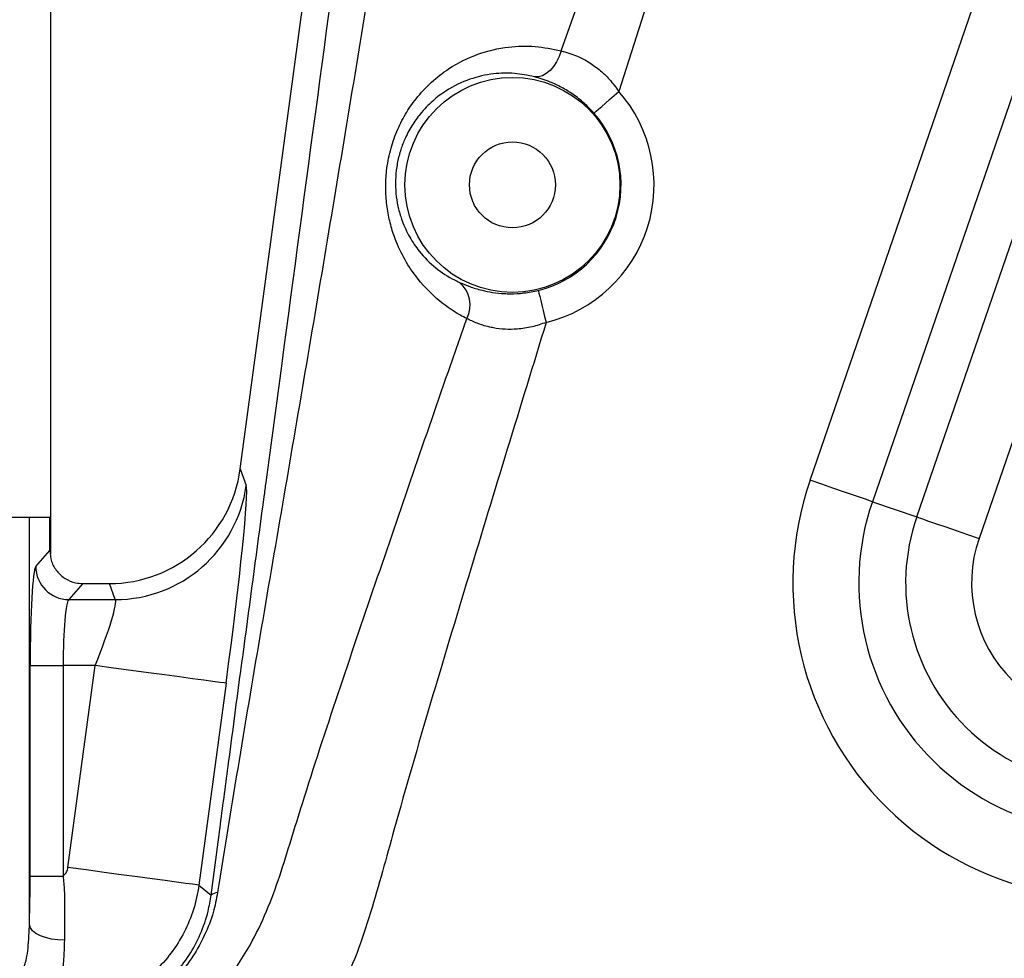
# Model space of a CAD drawing. Extents: x 0 to 8410, y 0 to 5940.
# Tile 83 of 158: x 4282 to 4431, y 2016 to 2158. Entities that reach past the tile are written whole.
import ezdxf

# ---------------------------------------------------------------- set-up
doc = ezdxf.new("R2010")
doc.units = 0
doc.header["$LTSCALE"] = 10
doc.layers.get('0').update_dxf_attribs({"linetype": 'CONTINUOUS'})
doc.styles.add('SLDTEXTSTYLE0', font='TXT', dxfattribs={"width": 0.605})
doc.dimstyles.new('SLDDIMSTYLE1', dxfattribs={"dimtxt": 50, "dimasz": 50, "dimexe": 0, "dimexo": 0.0625, "dimgap": 12.5, "dimtad": 1, "dimdec": 1, "dimrnd": 1e-09, "dimzin": 12, "dimtxsty": 'SLDTEXTSTYLE0', "dimsah": 1, "dimcen": 0.09, "dimazin": 3, "dimtfac": 1, "dimtofl": 0, "dimtmove": 0, "dimatfit": 3, "dimtolj": 1, "dimtzin": 12})
doc.dimstyles.new('SLDDIMSTYLE10', dxfattribs={"dimtxt": 50, "dimasz": 50, "dimexe": 0, "dimexo": 0.0625, "dimgap": -12.5, "dimtad": 0, "dimtih": 1, "dimtoh": 1, "dimdec": 1, "dimlfac": 0.5, "dimrnd": 1e-09, "dimzin": 12, "dimtxsty": 'SLDTEXTSTYLE0', "dimblk1": 'NONE', "dimsah": 1, "dimcen": 0, "dimazin": 3, "dimtfac": 1, "dimtmove": 0, "dimatfit": 3, "dimtolj": 1})
doc.dimstyles.new('SLDDIMSTYLE2', dxfattribs={"dimtxt": 50, "dimasz": 50, "dimexe": 0, "dimexo": 0.0625, "dimgap": 12.5, "dimtad": 1, "dimdec": 0, "dimrnd": 1e-09, "dimzin": 12, "dimtxsty": 'SLDTEXTSTYLE0', "dimsah": 1, "dimcen": 0.09, "dimazin": 3, "dimtfac": 1, "dimtofl": 0, "dimtmove": 0, "dimatfit": 3, "dimtolj": 1, "dimtzin": 12})

# ---------------------------------------------------------------- blocks, each defined once
blk = doc.blocks.new('_D_1')
at = {"color": 7, "linetype": 'CONTINUOUS'}
for p, q in [((4681.63, 2513.02), (4681.63, 1264.41)), ((4261.63, 1476.98), (4261.63, 1264.41)), ((4681.63, 1279.41), (4261.63, 1279.41))]:
    blk.add_line(p, q, dxfattribs=at)
for points in [[(4261.63, 1279.41), (4311.63, 1271.91), (4311.63, 1286.91)], [(4681.63, 1279.41), (4631.63, 1286.91), (4631.63, 1271.91)]]:
    blk.add_solid(points, dxfattribs=at)
at = {"color": 7, "linetype": 'CONTINUOUS', "insert": (4414.34, 1343.86), "char_height": 50, "attachment_point": 1, "style": 'SLDTEXTSTYLE0'}
blk.add_mtext('420', dxfattribs=at)
blk = doc.blocks.new('_D_5')
at = {"color": 7, "linetype": 'CONTINUOUS'}
for p, q in [((7748.62, 2513.02), (7748.62, 776.49)), ((4261.63, 1476.98), (4261.63, 776.49)), ((4261.63, 791.49), (7748.62, 791.49))]:
    blk.add_line(p, q, dxfattribs=at)
for points in [[(4261.63, 791.49), (4311.63, 783.99), (4311.63, 798.99)], [(7748.62, 791.49), (7698.62, 798.99), (7698.62, 783.99)]]:
    blk.add_solid(points, dxfattribs=at)
at = {"color": 7, "linetype": 'CONTINUOUS', "insert": (5928.74, 855.94), "char_height": 50, "attachment_point": 1, "style": 'SLDTEXTSTYLE0'}
blk.add_mtext('3487', dxfattribs=at)
blk = doc.blocks.new('_D_6')
at = {"color": 7, "linetype": 'CONTINUOUS'}
for p, q in [((4661.63, 2533.02), (3022.36, 2533.02)), ((3037.36, 1533.02), (3037.36, 2533.02)), ((4543.1, 1533.02), (3022.36, 1533.02))]:
    blk.add_line(p, q, dxfattribs=at)
for points in [[(3037.36, 2533.02), (3029.86, 2483.02), (3044.86, 2483.02)], [(3037.36, 1533.02), (3044.86, 1583.02), (3029.86, 1583.02)]]:
    blk.add_solid(points, dxfattribs=at)
at = {"color": 7, "linetype": 'CONTINUOUS', "insert": (2972.9, 1956.63), "char_height": 50, "attachment_point": 1, "rotation": 90, "style": 'SLDTEXTSTYLE0'}
blk.add_mtext('1000', dxfattribs=at)
blk = doc.blocks.new('_D_9')
at = {"color": 7, "linetype": 'CONTINUOUS'}
for p, q in [((6136.63, 4639.08), (2746.63, 4639.08)), ((2761.63, 4639.08), (2761.63, 1533.02)), ((3861.91, 1533.02), (2746.63, 1533.02))]:
    blk.add_line(p, q, dxfattribs=at)
for points in [[(2761.63, 4639.08), (2754.13, 4589.08), (2769.13, 4589.08)], [(2761.63, 1533.02), (2769.13, 1583.02), (2754.13, 1583.02)]]:
    blk.add_solid(points, dxfattribs=at)
at = {"color": 7, "linetype": 'CONTINUOUS', "insert": (2697.18, 3009.66), "char_height": 50, "attachment_point": 1, "rotation": 90, "style": 'SLDTEXTSTYLE0'}
blk.add_mtext('3106', dxfattribs=at)
blk = doc.blocks.new('_D_25')
at = {"color": 7, "linetype": 'CONTINUOUS'}
for p, q in [((2062.62, 5429.6), (2293.31, 4952.44)), ((2293.31, 4952.44), (2402.63, 4726.35)), ((2433.35, 4741.69), (2433.35, 4820.85)), ((2433.35, 4820.85), (2655.21, 4820.85)), ((2655.21, 4820.85), (2655.21, 4741.69)), ((2655.21, 4741.69), (2433.35, 4741.69)), ((2402.63, 4726.35), (2660.94, 4726.35))]:
    blk.add_line(p, q, dxfattribs=at)
blk.add_arc((2177.97, 5191.02), 4417.95, 270.87652, 299.0424, dxfattribs=at)
blk.add_solid([(2293.31, 4952.44), (2308.32, 4904.16), (2321.83, 4910.69)], dxfattribs=at)
at = {"color": 7, "linetype": 'CONTINUOUS', "char_height": 50, "attachment_point": 1, "style": 'SLDTEXTSTYLE0'}
for s, insert in [('%%c', (2450.54, 4806.14)), ('265', (2523.44, 4806.28))]:
    blk.add_mtext(s, dxfattribs=dict(at, insert=insert))
blk = doc.blocks.new('_NONE')

msp = doc.modelspace()

# ---------------------------------------------------------------- linework, layer by layer
at = {"color": 7, "linetype": 'CONTINUOUS'}
for p, q in [((4315.457078, 2090.051581), (4348.413194, 2334.532728)), ((4283.565041, 2082.72176), (4246.634054, 2082.72176)), ((4286.649766, 2082.72176), (4283.565041, 2082.72176)), ((4286.649766, 2077.717175), (4286.649766, 2082.72176)), ((4291.638771, 2072.72171), (4295.666417, 2072.72171))]:
    msp.add_line(p, q, dxfattribs=at)
at = {"color": 8, "linetype": 'CONTINUOUS'}
for p, q in [((4417.790713, 2082.800199), (4492.238062, 2299.010982)), ((4501.670214, 2295.763244), (4427.222865, 2079.552402)), ((4401.654603, 2088.356306), (4465.713905, 2274.398019)), ((4471.805992, 2261.449982), (4411.086755, 2085.108508)), ((4286.742801, 2170.66883), (4286.742801, 2077.166964)), ((4364.001887, 2153.295924), (4369.173335, 2167.885711)), ((4378.395172, 2164.928724), (4372.725012, 2147.16952)), ((4315.457078, 2090.051581), (4316.370631, 2087.576498)), ((4411.086755, 2085.108508), (4417.790713, 2082.800199)), ((4283.565041, 2021.101405), (4283.565041, 2082.72176)), ((4284.524908, 2075.283279), (4286.649767, 2077.712585)), ((4291.637777, 2072.72171), (4289.515583, 2070.295443)), ((4296.561977, 2070.295443), (4295.666417, 2072.72171)), ((4289.515583, 2070.295443), (4296.561977, 2070.295443)), ((4283.671467, 2028.479715), (4283.671467, 2060.319831)), ((4283.671467, 2060.319831), (4288.662141, 2060.319831)), ((4288.662141, 2060.319831), (4288.662141, 2028.479715)), ((4293.51118, 2060.319831), (4288.662141, 2060.319831)), ((4289.393434, 2029.772748), (4293.51118, 2060.319831)), ((4313.319838, 2057.649602), (4309.202088, 2027.10255)), ((4311.050458, 2025.577177), (4312.465685, 2036.293377)), ((4283.671467, 2028.479715), (4288.662141, 2028.479715)), ((4309.202088, 2027.10255), (4311.050458, 2025.577177))]:
    msp.add_line(p, q, dxfattribs=at)
at = {"color": 8, "linetype": 'CONTINUOUS', "flags": 128}
for points in [[(4364.001887, 2153.295924), (4363.708826, 2152.436365), (4363.324585, 2151.637604), (4362.861978, 2150.926222), (4362.336429, 2150.326003), (4361.765446, 2149.856915), (4361.168074, 2149.534573), (4360.564219, 2149.369706), (4359.974014, 2149.367918)], [(4368.975172, 2143.872549), (4369.079592, 2143.96434), (4369.314948, 2144.171287), (4369.672785, 2144.485881), (4370.140249, 2144.896914), (4370.700555, 2145.389547), (4371.333571, 2145.946135), (4372.016566, 2146.546652), (4372.725012, 2147.16952)], [(4360.547887, 2117.061664), (4360.581005, 2116.9266), (4360.655645, 2116.622259), (4360.769132, 2116.159489), (4360.917376, 2115.554919), (4361.095073, 2114.830305), (4361.295829, 2114.011635), (4361.512432, 2113.128354), (4361.737104, 2112.212171)], [(4411.086755, 2085.108508), (4410.798209, 2085.207869), (4410.188722, 2085.417737), (4409.279691, 2085.730781), (4408.103021, 2086.135914), (4406.700032, 2086.619009), (4405.119943, 2087.163081), (4403.41823, 2087.748994), (4401.654603, 2088.356306)], [(4417.790713, 2082.800199), (4418.079259, 2082.700838), (4418.688746, 2082.49097), (4419.597777, 2082.177927), (4420.774447, 2081.772794), (4422.177436, 2081.289698), (4423.757525, 2080.745627), (4425.459238, 2080.159714), (4427.222865, 2079.552402)], [(4313.319838, 2057.649602), (4313.030789, 2057.688584), (4312.361816, 2057.778766), (4311.325936, 2057.91836), (4309.943309, 2058.104743), (4308.240855, 2058.334221), (4306.251699, 2058.602383), (4304.014569, 2058.903922), (4301.572999, 2059.233059), (4298.974516, 2059.583356), (4296.269694, 2059.947957), (4293.51118, 2060.319831)], [(4309.202088, 2027.10255), (4308.913039, 2027.141501), (4308.244066, 2027.231683), (4307.208186, 2027.371337), (4305.825563, 2027.557691), (4304.123106, 2027.787198), (4302.133953, 2028.05533), (4299.89682, 2028.3569), (4297.455249, 2028.686036), (4294.856766, 2029.036303), (4292.151947, 2029.400905), (4289.393434, 2029.772748)], [(4288.852314, 2018.782844), (4287.870027, 2018.825312), (4286.914269, 2018.955817), (4286.022009, 2019.16935), (4285.227768, 2019.457598), (4284.562269, 2019.809474), (4284.05126, 2020.211299), (4283.714509, 2020.647575), (4283.565041, 2021.101405)]]:
    msp.add_lwpolyline(points, dxfattribs=at)
at = {"color": 7, "linetype": 'CONTINUOUS'}
for radius in [16.262039, 6.5]:
    msp.add_circle((4356.634054, 2133.021738), radius, dxfattribs=at)
at = {"color": 8, "linetype": 'CONTINUOUS'}
for centre, radius, start, end in [((4356.634054, 2133.021738), 21.426124, 283.77853521, 41.32318288), ((4356.634054, 2133.021738), 16.432976, 283.77853521, 41.32318288), ((4345.780672, 2114.854639), 4.454387, 332.58747337, 50.06870205), ((4446.771316, 2072.821354), 47.716368, 161, 290), ((4296.536886, 2090.317707), 20.022279, 270.07180172, 352.13104112), ((4446.771316, 2072.821354), 37.740728, 161, 290), ((4446.771316, 2072.821354), 30.65049, 161, 290), ((4446.771316, 2072.821354), 20.674849, 161, 290), ((4289.539104, 2075.309652), 5.014265, 180.30136053, 269.7312383), ((4312.043058, 2024.531105), 1.442055, 90.36220229, 133.4975262)]:
    msp.add_arc(centre, radius, start, end, dxfattribs=at)
at = {"color": 7, "linetype": 'CONTINUOUS'}
for centre, major_axis, ratio, start_param, end_param in [((4295.630409, 2092.770576), (6.944648, -18.814735), 0.9972335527, 5.9304901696, 7.365247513), ((4289.452204, 2074.529939), (-1.753236, 5.904136), 0.3702964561, 0.8948819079, 0.8957893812), ((4289.93214, 2075.227843), (5.270625, -1.001776), 0.4358446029, 5.1234173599, 5.1236160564)]:
    msp.add_ellipse(centre, major_axis=major_axis, ratio=ratio, start_param=start_param, end_param=end_param, dxfattribs=at)
at = {"color": 8, "linetype": 'CONTINUOUS'}
for centre, major_axis, ratio, start_param, end_param in [((4312.262738, 2057.649597), (4.048899, 29.999673), 0.0346070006, 4.7170596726, 6.2180428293), ((4284.588906, 2060.319807), (0, 15), 0.0611626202, 0.0698131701, 1.5707963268), ((4289.57958, 2060.319807), (0, 10), 0.0917439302, 0.0698131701, 1.5707963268), ((4292.454084, 2060.319807), (4.080368, 9.993145), 0.0907284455, 4.7494179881, 6.2504011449)]:
    msp.add_ellipse(centre, major_axis=major_axis, ratio=ratio, start_param=start_param, end_param=end_param, dxfattribs=at)
for points, knots in [([(4793.548109, 2142.577221), (4823.534477, 2217.15171), (4863.243029, 2315.904749), (4905.66641, 2418.530972), (4918.322257, 2451.480927), (4922.836275, 2465.860733), (4926.428715, 2480.424088), (4929.102726, 2495.181908), (4930.813853, 2508.857633), (4931.780755, 2522.824909), (4931.957773, 2536.966374), (4931.318792, 2551.314625), (4929.87996, 2565.385692), (4927.679066, 2579.213791), (4924.76329, 2592.684393), (4921.049765, 2606.18356), (4916.537428, 2619.586424), (4911.195318, 2632.917759), (4904.692435, 2646.767935), (4896.870493, 2661.003667), (4887.697668, 2675.313786), (4877.627082, 2688.875785), (4866.779235, 2701.605716), (4855.813616, 2712.868119), (4844.934599, 2722.76729), (4834.179662, 2731.523374), (4822.866532, 2739.724665), (4810.927057, 2747.398161), (4798.470797, 2754.439398), (4785.66902, 2760.736131), (4772.651868, 2766.244501), (4759.468774, 2770.966813), (4745.980927, 2774.961202), (4732.252385, 2778.195651), (4718.301036, 2780.66227), (4703.427334, 2782.434178), (4687.659662, 2783.339746), (4670.917913, 2783.194842), (4654.054211, 2781.900082), (4637.155762, 2779.441443), (4621.479497, 2776.0583), (4607.026174, 2771.998751), (4593.782771, 2767.457961), (4580.760291, 2762.148022), (4568.023094, 2756.098952), (4555.586049, 2749.322509), (4542.70786, 2741.338977), (4529.563106, 2731.964771), (4516.417351, 2721.184611), (4504.106147, 2709.614492), (4492.709694, 2697.36993), (4482.094407, 2684.314361), (4472.337448, 2670.483872), (4463.495989, 2655.987946), (4455.704739, 2641.020328), (4449.016854, 2625.710386), (4443.797476, 2611.219475), (4439.809425, 2597.7026), (4436.856783, 2585.394952), (4434.561555, 2573.144813), (4432.919248, 2561.224791), (4431.834533, 2549.480678), (4431.27474, 2538.034713), (4431.244253, 2525.34308), (4431.914322, 2511.431873), (4433.508047, 2496.223591), (4435.990204, 2481.102975), (4438.897822, 2467.824317), (4442.149375, 2456.460586), (4445.174019, 2446.85453), (4447.66923, 2437.067359), (4449.441526, 2427.057306), (4450.515705, 2416.904184), (4450.857698, 2406.610373), (4450.445459, 2396.2753), (4449.395084, 2387.001861), (4447.641758, 2377.241024), (4445.132449, 2367.029955), (4441.586123, 2355.393715), (4437.640645, 2343.874694), (4433.523395, 2332.411009), (4427.262534, 2314.255258), (4422.546176, 2299.866657), (4419.093849, 2289.334347)], [0, 0, 0, 0, 0.1660044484, 0.2198264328, 0.2293573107, 0.2388868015, 0.2509342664, 0.2603116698, 0.2698483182, 0.2793849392, 0.2892131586, 0.2990415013, 0.3090324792, 0.3184098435, 0.3279466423, 0.337483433, 0.3473112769, 0.3571391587, 0.3671296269, 0.3788951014, 0.3906604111, 0.4022083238, 0.4137564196, 0.4251779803, 0.4346491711, 0.4441203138, 0.4538067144, 0.4634931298, 0.4734179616, 0.4833427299, 0.4929421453, 0.5025956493, 0.512249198, 0.5219798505, 0.5317105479, 0.5414948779, 0.5529003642, 0.5643057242, 0.5760483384, 0.5878047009, 0.5995474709, 0.6091444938, 0.6187956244, 0.6284469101, 0.6381749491, 0.6479030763, 0.6576841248, 0.6694522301, 0.6812206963, 0.6927700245, 0.7043195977, 0.7157429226, 0.7274965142, 0.7392500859, 0.7507851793, 0.7623202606, 0.7737298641, 0.7825722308, 0.7914148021, 0.7998588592, 0.8083031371, 0.8162569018, 0.8242105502, 0.8319628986, 0.8424611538, 0.852959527, 0.8635271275, 0.8740946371, 0.8810122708, 0.8879320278, 0.8948936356, 0.9018552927, 0.9089092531, 0.9159630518, 0.9231082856, 0.930253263, 0.9352191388, 0.9435822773, 0.9519516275, 0.9603363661, 0.9687274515, 0.9771088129, 1, 1, 1, 1]), ([(4319.374623, 2088.02556), (4320.177789, 2094.015778), (4324.579901, 2126.847872), (4332.26481, 2184.327458), (4342.492553, 2260.493748), (4351.330594, 2326.262603), (4359.074178, 2383.81874), (4365.728115, 2433.161285), (4370.186394, 2466.043852), (4372.41544, 2482.48445)], [0, 0, 0, 0, 0.0455584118, 0.2497034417, 0.4372436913, 0.6247849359, 0.7498595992, 0.8749350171, 1, 1, 1, 1]), ([(4380.203927, 2481.038918), (4378.452358, 2464.583315), (4374.948993, 2431.669985), (4368.438224, 2382.446062), (4360.15944, 2325.092536), (4350.311026, 2259.582898), (4340.563194, 2197.126352), (4332.177927, 2145.930157), (4326.604829, 2112.598838), (4322.059563, 2085.950998), (4318.63504, 2065.979419), (4315.251422, 2045.992161), (4313.106244, 2032.64495), (4312.033942, 2025.973131)], [0, 0, 0, 0, 0.1078630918, 0.2157400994, 0.3236154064, 0.4855783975, 0.6475402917, 0.7356378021, 0.8237349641, 0.867805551, 0.9118922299, 0.9559579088, 1, 1, 1, 1]), ([(4349.734897, 2112.803866), (4349.410456, 2112.973174), (4347.809311, 2113.808724), (4345.103069, 2115.72281), (4342.254885, 2118.726105), (4340.137048, 2121.970134), (4338.844645, 2124.81766), (4338.034426, 2127.536796), (4337.585779, 2129.970886), (4337.416718, 2132.533035), (4337.553761, 2135.304222), (4338.099331, 2138.209488), (4339.072324, 2141.106358), (4340.412252, 2143.748924), (4342.162691, 2146.294553), (4344.357958, 2148.628375), (4347.459185, 2151.029245), (4351.386589, 2152.96228), (4355.829314, 2153.986733), (4360.091237, 2154.114074), (4362.698246, 2153.56866), (4364.001887, 2153.295924)], [0, 0, 0, 0, 0.0211008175, 0.1041342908, 0.1870579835, 0.243118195, 0.2990894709, 0.3343752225, 0.3696345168, 0.4048807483, 0.4401066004, 0.4810511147, 0.5220153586, 0.5622429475, 0.6025102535, 0.6529230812, 0.7033940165, 0.7829454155, 0.8626185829, 0.9313020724, 1, 1, 1, 1]), ([(4364.001887, 2153.295924), (4364.776225, 2153.082292), (4366.097226, 2152.717843), (4368.082754, 2151.704037), (4369.781284, 2150.504495), (4371.389335, 2148.987724), (4372.274693, 2147.782521), (4372.725012, 2147.16952)], [0, 0, 0, 0, 0.253727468, 0.4328523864, 0.6187353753, 0.8060776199, 1, 1, 1, 1]), ([(4359.974014, 2149.367918), (4358.967471, 2149.576483), (4356.937549, 2149.997102), (4353.632868, 2149.89937), (4350.136722, 2149.12303), (4347.040965, 2147.641515), (4344.538417, 2145.763616), (4342.791508, 2143.962442), (4341.364356, 2141.965916), (4340.362663, 2140.061649), (4339.643126, 2138.127009), (4339.255597, 2136.55508), (4339.00378, 2134.905718), (4338.904748, 2133.189549), (4339.0362, 2131.201281), (4339.390425, 2129.313479), (4340.037585, 2127.216562), (4341.069703, 2125.0407), (4342.753662, 2122.592482), (4345.011543, 2120.366264), (4347.129978, 2118.983366), (4348.384772, 2118.39077), (4348.639803, 2118.270327)], [0, 0, 0, 0, 0.0705535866, 0.142287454, 0.2228921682, 0.3059483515, 0.355650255, 0.4065177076, 0.4444745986, 0.4835609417, 0.5128270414, 0.5429967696, 0.5593414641, 0.5913266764, 0.6245530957, 0.657881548, 0.6920068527, 0.7473617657, 0.8042143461, 0.8899691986, 0.9776367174, 1, 1, 1, 1]), ([(4368.975172, 2143.872549), (4368.493011, 2144.383277), (4367.510958, 2145.423515), (4365.830246, 2146.725789), (4364.0701, 2147.802452), (4362.033801, 2148.75708), (4360.741291, 2149.140379), (4359.974014, 2149.367918)], [0, 0, 0, 0, 0.1743209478, 0.3550525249, 0.5365456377, 0.7248782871, 1, 1, 1, 1]), ([(4348.639803, 2118.270327), (4349.129092, 2118.060192), (4350.119207, 2117.634965), (4351.835349, 2117.107881), (4353.625667, 2116.743176), (4355.088872, 2116.586479), (4356.67694, 2116.542036), (4358.403028, 2116.619005), (4359.823828, 2116.912232), (4360.547887, 2117.061664)], [0, 0, 0, 0, 0.1783844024, 0.360974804, 0.4959751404, 0.63440107, 0.6986238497, 0.8464146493, 1, 1, 1, 1]), ([(4306.992324, 2005.632212), (4307.166008, 2005.789368), (4309.225106, 2007.652527), (4312.829578, 2011.608499), (4316.761318, 2017.417784), (4319.525896, 2023.134546), (4321.47737, 2028.500809), (4323.152541, 2033.96501), (4327.735288, 2048.758654), (4335.885742, 2072.688986), (4344.254585, 2097.12726), (4348.924071, 2110.484472), (4349.734897, 2112.803866)], [0, 0, 0, 0, 0.0060365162, 0.071565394, 0.137130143, 0.1861134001, 0.2352704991, 0.284635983, 0.3339044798, 0.6352827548, 0.9366691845, 1, 1, 1, 1]), ([(4361.737104, 2112.212171), (4357.819315, 2099.441444), (4349.983327, 2073.898653), (4341.066679, 2044.154941), (4335.85045, 2024.998482), (4333.195104, 2016.721159), (4330.967346, 2011.921245), (4329.401775, 2009.239106), (4328.939932, 2008.447875)], [0, 0, 0, 0, 0.36780854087, 0.73565558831, 0.85482438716, 0.91449452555, 0.97477591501, 1, 1, 1, 1]), ([(4361.737104, 2112.212171), (4361.031943, 2111.971574), (4359.598127, 2111.482365), (4357.482418, 2111.171129), (4355.500948, 2111.146767), (4354.082006, 2111.320812), (4352.653795, 2111.62481), (4351.225098, 2112.073186), (4350.236627, 2112.557856), (4349.734897, 2112.803866)], [0, 0, 0, 0, 0.1620472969, 0.3294934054, 0.467806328, 0.610431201, 0.6673576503, 0.8311566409, 1, 1, 1, 1]), ([(4288.662141, 2028.479715), (4288.823291, 2028.637115), (4289.145737, 2028.952056), (4289.338548, 2029.437691), (4289.384053, 2029.715479), (4289.393434, 2029.772748)], [0, 0, 0, 0, 0.4423135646, 0.8850264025, 1, 1, 1, 1]), ([(4283.565041, 2021.101405), (4283.599383, 2022.398453), (4283.661883, 2024.759002), (4283.66849, 2027.324071), (4283.671467, 2028.479715)], [0, 0, 0, 0, 0.5494685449, 1, 1, 1, 1]), ([(4288.662141, 2028.479715), (4288.730071, 2027.741549), (4288.866941, 2026.254233), (4288.898109, 2023.861965), (4288.902811, 2021.324627), (4288.869255, 2019.635571), (4288.852314, 2018.782844)], [0, 0, 0, 0, 0.22056473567, 0.44441132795, 0.71950882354, 1, 1, 1, 1]), ([(4309.202088, 2027.10255), (4309.099788, 2026.471773), (4308.799804, 2024.622096), (4307.834331, 2021.648336), (4306.14645, 2018.334826), (4303.908254, 2015.359942), (4301.213291, 2012.792756), (4298.117621, 2010.721493), (4294.724342, 2009.199401), (4291.119545, 2008.235272), (4288.647858, 2008.110277), (4287.412014, 2008.047779)], [0, 0, 0, 0, 0.0607305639, 0.1780851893, 0.2954399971, 0.4128440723, 0.530248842, 0.6477023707, 0.7651560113, 0.8825780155, 1, 1, 1, 1]), ([(4312.033942, 2025.973131), (4311.839837, 2024.972191), (4311.412229, 2022.76716), (4310.147921, 2019.538038), (4308.34495, 2016.251886), (4306.008065, 2013.282212), (4303.32068, 2010.669467), (4300.35765, 2008.903837), (4298.456626, 2007.238999), (4297.322409, 2007.239004), (4297.322391, 2007.239004)], [0, 0, 0, 0, 0.1228727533, 0.2706839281, 0.4185215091, 0.5725000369, 0.7264044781, 0.8632243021, 0.9999977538, 1, 1, 1, 1]), ([(4289.234577, 2006.543686), (4290.428976, 2006.594944), (4292.856296, 2006.699114), (4296.400923, 2007.614698), (4299.772941, 2009.066582), (4302.836872, 2011.061382), (4305.551084, 2013.559077), (4307.801337, 2016.448958), (4309.503378, 2019.671142), (4310.586295, 2022.756231), (4310.917527, 2024.769291), (4311.050458, 2025.577177)], [0, 0, 0, 0, 0.1139837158, 0.23164351, 0.3450713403, 0.4618566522, 0.5758928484, 0.6931590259, 0.8061039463, 0.9221851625, 1, 1, 1, 1]), ([(4282.557495, 2014.193525), (4282.800393, 2014.854213), (4283.181799, 2015.891652), (4283.4152, 2018.012665), (4283.518238, 2019.630036), (4283.552621, 2020.710966), (4283.565041, 2021.101405)], [0, 0, 0, 0, 0.40218277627, 0.63152260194, 0.86690355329, 1, 1, 1, 1]), ([(4288.852314, 2018.782844), (4288.837635, 2018.262139), (4288.797058, 2016.822774), (4288.660393, 2014.648553), (4288.386167, 2012.520008), (4287.988356, 2010.781051), (4287.605592, 2009.981901), (4287.412014, 2009.577741)], [0, 0, 0, 0, 0.1282222, 0.3544399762, 0.5867147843, 0.7909859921, 1, 1, 1, 1])]:
    msp.add_open_spline(points, degree=3, knots=knots, dxfattribs=at)
at = {"color": 7, "linetype": 'CONTINUOUS'}
for points, knots in [([(4312.465685, 2036.293377), (4312.875863, 2039.404532), (4314.167582, 2049.202077), (4316.383612, 2065.746339), (4318.282643, 2079.879309), (4319.278396, 2087.3077), (4319.374623, 2088.02556)], [0, 0, 0, 0, 0.180829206, 0.5694612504, 0.9583938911, 1, 1, 1, 1]), ([(4286.649767, 2077.712585), (4286.705166, 2077.150258), (4286.815969, 2076.025554), (4287.678186, 2074.527804), (4288.946285, 2073.400507), (4290.347536, 2072.806081), (4291.271772, 2072.745643), (4291.637777, 2072.72171)], [0, 0, 0, 0, 0.2152186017, 0.4304558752, 0.6451569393, 0.8594796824, 1, 1, 1, 1])]:
    msp.add_open_spline(points, degree=3, knots=knots, dxfattribs=at)

# ---------------------------------------------------------------- dimensions: what is measured, and where the dimension line sits
dim = msp.add_diameter_dim_2p(p1=(2062.617807, 5429.602355), p2=(2293.312801, 4952.444289), dimstyle='SLDDIMSTYLE10', dxfattribs=at)
dim.commit()
dim.dimension.update_dxf_attribs({"geometry": '_D_25', "text_midpoint": (2544.283743, 4781.269917), "dimtype": 163})
for base, p1, p2, dimstyle, picture, middle in [((2761.634054, 1533.021738), (6156.634054, 4639.083327), (3881.910645, 1533.021738), 'SLDDIMSTYLE2', '_D_9', (2761.634054, 3086.052532)), ((3037.357622, 2533.021738), (4563.097417, 1533.021738), (4681.634054, 2533.021738), 'SLDDIMSTYLE1', '_D_6', (3037.357622, 2033.021738))]:
    dim = msp.add_linear_dim(base=base, p1=p1, p2=p2, angle=90, dimstyle=dimstyle, dxfattribs=at)
    dim.commit()
    dim.dimension.update_dxf_attribs({"geometry": picture, "text_midpoint": middle, "dimtype": 160})
for base, p1, p2, picture, middle in [((4261.634054, 1279.409603), (4681.634054, 2533.021738), (4261.634054, 1496.984796), '_D_1', (4471.634054, 1279.409603)), ((7748.623204, 791.487598), (4261.634054, 1496.984796), (7748.623204, 2533.021738), '_D_5', (6005.128629, 791.487598))]:
    dim = msp.add_linear_dim(base=base, p1=p1, p2=p2, dimstyle='SLDDIMSTYLE1', dxfattribs=at)
    dim.commit()
    dim.dimension.update_dxf_attribs({"geometry": picture, "text_midpoint": middle, "dimtype": 160})

doc.saveas('drawing.dxf')
